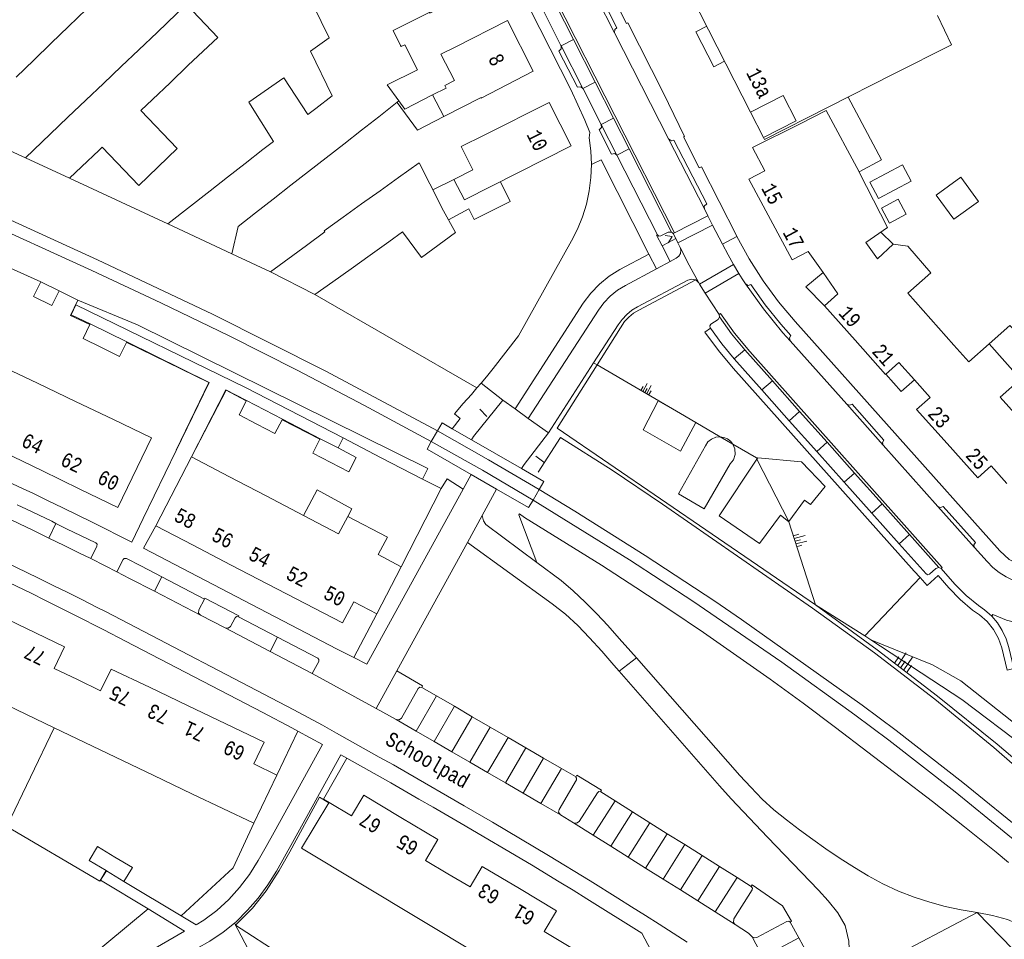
# Model space of a CAD drawing. Header units: metres. Extents: x 196790 to 198335, y 354523 to 356036.
# Tile 70 of 108: x 197769 to 197890, y 354958 to 355072. Entities that reach past the tile are written whole.
import ezdxf

# ---------------------------------------------------------------- set-up
doc = ezdxf.new("R2010")
doc.units = ezdxf.units.M
doc.linetypes.add('DGN Style 2', pattern=[186.027128, 111.616277, -74.410851])
doc.linetypes.add('DGN Style 3', pattern=[260.437979, 186.027128, -74.410851])
for name, color, linetype, lineweight in [('afdak', 252, 'DGN Style 2', 18), ('bij- of bedrijfsgebouw', 252, 'Continuous', 18), ('carport', 252, 'Continuous', 18), ('cultuurscheiding', 252, 'Continuous', 18), ('functiescheiding', 252, 'Continuous', 18), ('heg of haag', 252, 'Continuous', 18), ('hoofdgebouw', 252, 'Continuous', 18), ('huisnummer BAG', 252, 'Continuous', 18), ('kant asfaltverharding', 252, 'Continuous', 18), ('kant betonverharding', 252, 'Continuous', 18), ('kant klinkerverharding', 252, 'Continuous', 18), ('kant tegelverharding', 252, 'Continuous', 18), ('molgoot', 252, 'DGN Style 3', 18), ('raster', 252, 'Continuous', 18), ('schutting', 252, 'Continuous', 18), ('spoorrail', 252, 'Continuous', 18), ('straatnaam', 252, 'Continuous', 18), ('T22_erfafsluiter', 252, 'DGN Style 2', 18), ('taludlijn', 252, 'Continuous', 18), ('taludsymbool', 252, 'Continuous', 18), ('tuinhuis', 252, 'DGN Style 2', 18), ('vlakafsluiter grijs', 252, 'DGN Style 2', 18), ('vlakafsluiter groen', 252, 'DGN Style 2', 18), ('zwembad', 252, 'DGN Style 2', 18)]:
    doc.layers.add(name, color=color, linetype=linetype, lineweight=lineweight)
doc.styles.add('Style-Courier New', font='cour.ttf')

# ---------------------------------------------------------------- blocks, each defined once
blk = doc.blocks.new('TA')
at = {"layer": 'taludsymbool', "linetype": 'Continuous', "lineweight": 0}
for p, q in [((-0.5, 0), (-0.5, -0.5)), ((-0.25, 0), (-0.25, -1)), ((0, 0), (0, -0.5)), ((0.25, 0), (0.25, -1)), ((0.5, 0), (0.5, -0.5))]:
    blk.add_line(p, q, dxfattribs=at)

msp = doc.modelspace()

# ---------------------------------------------------------------- linework, layer by layer
at = {"layer": 'afdak'}
for p, q in [((197821.966, 355051.88), (197819.355, 355050.579)), ((197821.277, 355046.907), (197823.8, 355048.245)), ((197875.961, 355043.896), (197874.463, 355045.39))]:
    msp.add_line(p, q, dxfattribs=at)
at = {"layer": 'afdak', "flags": 128}
for points in [[(197855.247, 355066.4), (197853.91, 355065.72), (197851.721, 355070.025), (197853.058, 355070.705)], [(197871.778, 355052.806), (197874.539, 355054.292), (197870.414, 355061.99)], [(197823.8, 355048.245), (197824.458, 355046.937), (197828.889, 355049.167), (197827.669, 355051.591)], [(197867.524, 355036.324), (197865.216, 355038.676), (197867.351, 355040.414)], [(197891.609, 355027.32), (197894.236, 355029.853), (197890.309, 355033.918), (197887.763, 355031.648)], [(197875.058, 355027.932), (197876.969, 355025.791), (197878.601, 355027.213)], [(197803.469, 355010.558), (197805.166, 355013.683), (197809.424, 355011.37), (197808.917, 355010.437)]]:
    msp.add_lwpolyline(points, dxfattribs=at)
at = {"layer": 'bij- of bedrijfsgebouw'}
for p, q in [((197772.459, 355068.634), (197774.589, 355070.689)), ((197785.455, 355069.949), (197783.209, 355067.811)), ((197770.299, 355066.551), (197772.459, 355068.634)), ((197783.209, 355067.811), (197781.036, 355065.743)), ((197768.133, 355064.462), (197770.299, 355066.551)), ((197781.036, 355065.743), (197778.863, 355063.674)), ((197787.055, 355063.771), (197789.302, 355065.906)), ((197778.863, 355063.674), (197776.69, 355061.606)), ((197784.88, 355061.705), (197787.055, 355063.771)), ((197815.2, 355061.521), (197813.75, 355063.499)), ((197776.69, 355061.606), (197774.496, 355059.517)), ((197783.45, 355060.346), (197784.88, 355061.705)), ((197804.987, 355060.613), (197806.986, 355062.172)), ((197812.715, 355059.583), (197815.2, 355061.521)), ((197804.002, 355059.845), (197804.987, 355060.613)), ((197774.496, 355059.517), (197772.33, 355057.456)), ((197810.578, 355057.916), (197812.715, 355059.583)), ((197808.41, 355056.225), (197810.578, 355057.916)), ((197772.33, 355057.456), (197769.266, 355054.539)), ((197776.166, 355053.425), (197778.334, 355055.485)), ((197778.334, 355055.485), (197778.697, 355055.83)), ((197796.298, 355053.835), (197798.482, 355055.539)), ((197798.482, 355055.539), (197799.762, 355056.537)), ((197806.241, 355054.533), (197808.41, 355056.225)), ((197769.266, 355054.539), (197774.711, 355052.042)), ((197804.065, 355052.836), (197806.241, 355054.533)), ((197774.711, 355052.042), (197776.166, 355053.425)), ((197794.129, 355052.144), (197796.298, 355053.835)), ((197791.992, 355050.477), (197794.129, 355052.144)), ((197801.905, 355051.151), (197804.065, 355052.836)), ((197815.163, 355052.113), (197812.885, 355050.485)), ((197799.72, 355049.447), (197801.905, 355051.151)), ((197791.992, 355050.477), (197786.766, 355046.401)), ((197797.552, 355047.756), (197799.72, 355049.447)), ((197812.885, 355050.485), (197810.606, 355048.858)), ((197810.606, 355048.858), (197808.328, 355047.231)), ((197820.475, 355048.373), (197820.294, 355048.729)), ((197795.415, 355046.089), (197797.552, 355047.756)), ((197786.766, 355046.401), (197794.643, 355042.706)), ((197794.643, 355042.706), (197795.415, 355046.089)), ((197806.081, 355045.411), (197803.819, 355043.749)), ((197813.939, 355044.191), (197815.657, 355045.418)), ((197803.819, 355043.749), (197799.411, 355040.51)), ((197811.66, 355042.564), (197813.939, 355044.191)), ((197809.312, 355040.887), (197811.66, 355042.564)), ((197807.089, 355039.299), (197809.312, 355040.887)), ((197799.411, 355040.51), (197804.874, 355037.718)), ((197773.422, 355038.163), (197771.17, 355039.272)), ((197804.874, 355037.718), (197807.089, 355039.299)), ((197777.228, 355034.117), (197777.19, 355034.038)), ((197779.49, 355033.014), (197777.228, 355034.117)), ((197781.763, 355031.906), (197779.49, 355033.014)), ((197796.443, 355024.706), (197798.66, 355023.552)), ((197798.66, 355023.552), (197800.876, 355022.398)), ((197800.876, 355022.398), (197800.835, 355022.32)), ((197805.491, 355019.929), (197805.524, 355019.993)), ((197805.524, 355019.993), (197807.715, 355018.855)), ((197779.199, 354966.868), (197779.253, 354966.836)), ((197779.253, 354966.836), (197781.393, 354965.543))]:
    msp.add_line(p, q, dxfattribs=at)
at = {"layer": 'bij- of bedrijfsgebouw', "flags": 128}
for points in [[(197774.589, 355070.689), (197776.799, 355072.82), (197772.995, 355076.764), (197770.775, 355074.643)], [(197789.302, 355065.906), (197792.915, 355069.34), (197789.094, 355073.4), (197787.882, 355072.259), (197785.455, 355069.949)], [(197813.75, 355063.499), (197817.472, 355065.371), (197815.931, 355068.437), (197815.468, 355068.204), (197815.408, 355068.323)], [(197799.762, 355056.537), (197796.735, 355061.357), (197801.064, 355064.353), (197804.002, 355059.845)], [(197783.45, 355060.346), (197787.938, 355055.661), (197783.204, 355051.126), (197778.697, 355055.83)], [(197815.163, 355052.113), (197817.669, 355053.902), (197820.294, 355048.729)], [(197815.657, 355045.418), (197817.981, 355042.265), (197822.14, 355045.331), (197820.475, 355048.373)], [(197808.328, 355047.231), (197805.992, 355045.563), (197806.081, 355045.411)], [(197771.17, 355039.272), (197770.275, 355037.467), (197772.533, 355036.365), (197773.422, 355038.163)], [(197777.19, 355034.038), (197776.36, 355032.308), (197778.611, 355031.211)], [(197778.611, 355031.211), (197780.861, 355030.113), (197781.763, 355031.906)], [(197797.744, 355021.771), (197795.536, 355022.918), (197796.443, 355024.706)], [(197800.835, 355022.32), (197799.953, 355020.624), (197797.744, 355021.771)], [(197806.829, 355017.067), (197804.619, 355018.208), (197805.491, 355019.929)], [(197807.715, 355018.855), (197809.957, 355017.691), (197809.038, 355015.925), (197806.829, 355017.067)], [(197780.282, 354968.542), (197778.141, 354969.836), (197777.13, 354968.119), (197779.199, 354966.868)], [(197781.393, 354965.543), (197782.423, 354967.247), (197780.282, 354968.542)]]:
    msp.add_lwpolyline(points, dxfattribs=at)
at = {"layer": 'carport'}
for p, q in [((197815.2, 355061.521), (197815.924, 355060.534)), ((197819.329, 355062.265), (197815.924, 355060.534)), ((197860.017, 355057.023), (197858.431, 355060.142))]:
    msp.add_line(p, q, dxfattribs=at)
at = {"layer": 'carport', "flags": 128}
msp.add_lwpolyline([(197814.978, 355061.348), (197817.487, 355057.934), (197820.702, 355059.625)], dxfattribs=at)
at = {"layer": 'cultuurscheiding', "flags": 128}
for points in [[(197851.711, 355021.972), (197849.83, 355018.472), (197845.221, 355021.08), (197847.059, 355024.649), (197849.813, 355023.083)], [(197849.813, 355023.083), (197851.724, 355021.997), (197851.711, 355021.972)], [(197856.251, 355019.314), (197856.494, 355018.724), (197856.524, 355018.046), (197856.316, 355017.401), (197855.927, 355016.895), (197852.727, 355011.371), (197849.559, 355013.207), (197852.896, 355019.132), (197853.2, 355019.585), (197853.64, 355019.946), (197854.167, 355020.163), (197854.71, 355020.216)], [(197856.251, 355019.314), (197855.965, 355019.67), (197855.592, 355019.955), (197855.16, 355020.141), (197854.71, 355020.216)], [(197859.218, 355017.474), (197854.584, 355010.494), (197859.539, 355007.104), (197862.108, 355010.57), (197863.11, 355009.789), (197863.123, 355009.807)], [(197859.218, 355017.474), (197859.322, 355017.63), (197864.714, 355017.138), (197867.598, 355014.094), (197865.819, 355011.912), (197865.064, 355012.418), (197863.123, 355009.807)], [(197823.093, 355013.803), (197821.141, 355015.04), (197820.408, 355013.851)], [(197814.931, 354991.434), (197818.092, 354989.603), (197818.01, 354989.408)], [(197839.989, 354976.559), (197840.122, 354976.749), (197837.062, 354978.613), (197836.944, 354978.386)], [(197863.296, 354960.53), (197863.487, 354960.65), (197862.355, 354962.548), (197858.643, 354965.117), (197858.521, 354964.925)]]:
    msp.add_lwpolyline(points, dxfattribs=at)
at = {"layer": 'functiescheiding'}
for p, q in [((197835.146, 355068.314), (197836.665, 355069.078)), ((197835.128, 355068.305), (197835.146, 355068.314)), ((197839.332, 355063.832), (197837.816, 355063.061)), ((197837.816, 355063.061), (197837.793, 355063.049)), ((197840.067, 355058.626), (197841.591, 355059.388)), ((197843.506, 355055.622), (197841.994, 355054.841)), ((197853.193, 355047.403), (197849.089, 355045.31)), ((197849.475, 355044.096), (197853.774, 355046.266)), ((197856.344, 355041.404), (197852.169, 355038.978)), ((197852.842, 355037.87), (197856.997, 355040.311)), ((197857.721, 355030.901), (197856.425, 355029.791)), ((197859.818, 355025.984), (197861.113, 355027.093)), ((197863.195, 355022.203), (197864.467, 355023.334)), ((197867.844, 355019.549), (197866.584, 355018.407)), ((197869.954, 355014.633), (197871.229, 355015.755)), ((197874.601, 355011.975), (197873.341, 355010.839)), ((197772.169, 355007.772), (197773.031, 355009.576)), ((197876.7, 355007.078), (197877.971, 355008.198)), ((197785.129, 355001.231), (197786.066, 355002.992)), ((197800.281, 354995.589), (197799.363, 354993.818)), ((197817.339, 354984.007), (197819.827, 354988.354)), ((197822.014, 354987.085), (197819.524, 354982.738)), ((197821.718, 354981.466), (197824.224, 354985.802)), ((197823.904, 354980.197), (197826.426, 354984.524)), ((197826.101, 354978.923), (197828.623, 354983.249)), ((197828.286, 354977.655), (197830.814, 354981.977)), ((197832.987, 354980.715), (197830.474, 354976.386)), ((197835.186, 354979.438), (197832.651, 354975.123)), ((197841.78, 354975.449), (197839.096, 354971.247)), ((197843.921, 354974.103), (197841.241, 354969.896)), ((197846.058, 354972.76), (197843.383, 354968.546)), ((197845.531, 354967.193), (197848.195, 354971.416)), ((197847.676, 354965.842), (197850.339, 354970.068)), ((197852.47, 354968.729), (197849.814, 354964.495)), ((197851.953, 354963.147), (197854.61, 354967.384)), ((197854.095, 354961.798), (197856.777, 354966.022)), ((197859.958, 354956.249), (197864.352, 354958.605))]:
    msp.add_line(p, q, dxfattribs=at)
at = {"layer": 'heg of haag'}
for p, q in [((197761.453, 355058.004), (197769.266, 355054.539)), ((197794.643, 355042.706), (197799.411, 355040.51)), ((197804.874, 355037.718), (197824.793, 355026.224)), ((197812.945, 355017.689), (197818.116, 355015.031))]:
    msp.add_line(p, q, dxfattribs=at)
at = {"layer": 'hoofdgebouw'}
for p, q in [((197883.13, 355068.412), (197881.408, 355072.046)), ((197814.482, 355070.18), (197815.408, 355068.323)), ((197875.973, 355064.818), (197883.13, 355068.412)), ((197855.41, 355066.08), (197858.431, 355060.142)), ((197871.778, 355052.806), (197871.836, 355052.699)), ((197874.027, 355042.105), (197872.62, 355044.1)), ((197883.444, 355031.51), (197877.785, 355037.877)), ((197770.747, 355026.81), (197766.061, 355029.046)), ((197775.433, 355024.574), (197770.747, 355026.81)), ((197889.128, 355025.115), (197894.752, 355018.787)), ((197780.119, 355022.339), (197775.433, 355024.574)), ((197766.632, 355018.326), (197771.304, 355016.061)), ((197789.712, 355017.747), (197785.29, 355009.265)), ((197794.298, 355015.351), (197789.712, 355017.747)), ((197771.304, 355016.061), (197775.975, 355013.795)), ((197798.883, 355012.954), (197794.298, 355015.351)), ((197803.469, 355010.558), (197798.883, 355012.954)), ((197807.771, 355008.309), (197803.469, 355010.558)), ((197785.29, 355009.265), (197789.881, 355006.879)), ((197789.881, 355006.879), (197794.472, 355004.494)), ((197794.472, 355004.494), (197799.063, 355002.108)), ((197812.467, 354998.455), (197815.483, 355004.248)), ((197799.063, 355002.108), (197803.655, 354999.722)), ((197769.413, 354996.632), (197764.733, 354998.877)), ((197778.519, 354988.994), (197775.663, 354990.364)), ((197789.214, 354987.168), (197784.514, 354989.415)), ((197765.29, 354988.04), (197772.798, 354984.439)), ((197793.915, 354984.92), (197789.214, 354987.168)), ((197772.798, 354984.439), (197780.349, 354980.828)), ((197780.349, 354980.828), (197785.05, 354978.58)), ((197785.05, 354978.58), (197789.75, 354976.333)), ((197797.368, 354972.69), (197800.19, 354978.61)), ((197789.75, 354976.333), (197797.368, 354972.69)), ((197806.618, 354975.251), (197806.594, 354975.211)), ((197806.62, 354975.254), (197806.618, 354975.251)), ((197810.528, 354965.24), (197817.82, 354960.858)), ((197817.82, 354960.858), (197825.094, 354956.486))]:
    msp.add_line(p, q, dxfattribs=at)
at = {"layer": 'hoofdgebouw', "flags": 128}
for points in [[(197813.018, 355084.442), (197815.132, 355080.218), (197808.627, 355077.133), (197808.933, 355076.503), (197804.658, 355073.309), (197806.633, 355069.283)], [(197855.41, 355066.08), (197851.128, 355074.5), (197851.2, 355074.554), (197847.95, 355081.023)], [(197824.53, 355079.401), (197826.258, 355075.921), (197818.991, 355072.339), (197818.987, 355072.457), (197814.482, 355070.18)], [(197822.126, 355068.149), (197828.564, 355071.415), (197831.724, 355065.184), (197825.331, 355061.866), (197825.307, 355061.956), (197820.702, 355059.625), (197819.329, 355062.265), (197821.003, 355063.116), (197820.849, 355063.419), (197822.051, 355064.029)], [(197806.986, 355062.172), (197804.313, 355067.642), (197806.633, 355069.283)], [(197822.051, 355064.029), (197820.349, 355067.281), (197822.126, 355068.149)], [(197860.017, 355057.023), (197860.147, 355056.768), (197875.973, 355064.818)], [(197858.431, 355060.142), (197862.441, 355062.183), (197864.028, 355059.063), (197860.017, 355057.023)], [(197825.662, 355057.329), (197833.677, 355061.32), (197836.371, 355055.988), (197823.242, 355049.354), (197821.966, 355051.88), (197824.289, 355053.037)], [(197864.44, 355058.661), (197867.727, 355060.355), (197871.778, 355052.806)], [(197864.44, 355058.661), (197858.663, 355055.807), (197860.172, 355052.947), (197858.203, 355051.918), (197860.88, 355046.948)], [(197824.289, 355053.037), (197822.859, 355055.904), (197825.662, 355057.329)], [(197872.62, 355044.1), (197875.279, 355045.961), (197871.836, 355052.699)], [(197860.88, 355046.948), (197863.548, 355041.994), (197865.512, 355043.028), (197867.351, 355040.414)], [(197874.027, 355042.105), (197875.961, 355043.896), (197877.755, 355043.682), (197880.6, 355040.397), (197877.785, 355037.877)], [(197871.278, 355032.105), (197867.524, 355036.324), (197869.18, 355037.815), (197867.351, 355040.414)], [(197878.601, 355027.213), (197876.68, 355029.379), (197875.021, 355027.899), (197871.278, 355032.105)], [(197889.128, 355025.115), (197891.609, 355027.32), (197887.763, 355031.648), (197885.282, 355029.442), (197883.444, 355031.51)], [(197878.601, 355027.213), (197880.501, 355025.071), (197878.846, 355023.593), (197882.61, 355019.384)], [(197775.975, 355013.795), (197780.645, 355011.53), (197784.796, 355020.107), (197780.119, 355022.339)], [(197882.61, 355019.384), (197886.373, 355015.175), (197888.035, 355016.639), (197889.935, 355014.488)], [(197815.483, 355004.248), (197812.648, 355005.739), (197813.775, 355007.88), (197808.917, 355010.437), (197807.771, 355008.309)], [(197803.655, 354999.722), (197808.252, 354997.333), (197809.641, 354999.937), (197812.467, 354998.455)], [(197775.663, 354990.364), (197772.817, 354991.73), (197774.092, 354994.387), (197769.413, 354996.632)], [(197784.514, 354989.415), (197779.813, 354991.662), (197778.519, 354988.994)], [(197800.19, 354978.61), (197797.347, 354980), (197798.62, 354982.671), (197793.915, 354984.92)], [(197815.441, 354973.406), (197810.879, 354976.132), (197809.351, 354973.608), (197806.62, 354975.254)], [(197806.594, 354975.211), (197803.233, 354969.624), (197810.528, 354965.24)], [(197821.208, 354966.49), (197818.469, 354968.12), (197820.003, 354970.68), (197815.441, 354973.406)], [(197830.013, 354964.663), (197825.451, 354967.392), (197823.948, 354964.86), (197821.208, 354966.49)], [(197837.36, 354956.795), (197833.054, 354959.377), (197834.575, 354961.934), (197830.013, 354964.663)]]:
    msp.add_lwpolyline(points, dxfattribs=at)
at = {"layer": 'kant asfaltverharding'}
for p, q in [((197824.379, 355020.248), (197827.956, 355024.733)), ((197827.956, 355024.733), (197829.476, 355023.648)), ((197831.095, 355022.493), (197829.476, 355023.648)), ((197833.575, 355020.723), (197831.095, 355022.493)), ((197824.379, 355020.248), (197824.109, 355019.862)), ((197780.507, 355003.625), (197782.074, 355002.817)), ((197782.074, 355002.817), (197785.129, 355001.231)), ((197785.129, 355001.231), (197790.813, 354998.278)), ((197790.813, 354998.278), (197793.827, 354996.713)), ((197793.827, 354996.713), (197799.363, 354993.818)), ((197799.363, 354993.818), (197804.542, 354991.11)), ((197804.542, 354991.11), (197812.386, 354986.803)), ((197812.386, 354986.803), (197814.854, 354985.448)), ((197814.854, 354985.448), (197817.339, 354984.007)), ((197817.339, 354984.007), (197819.524, 354982.738)), ((197819.524, 354982.738), (197821.718, 354981.466)), ((197821.718, 354981.466), (197823.904, 354980.197)), ((197823.904, 354980.197), (197826.101, 354978.923)), ((197826.101, 354978.923), (197828.286, 354977.655)), ((197828.286, 354977.655), (197830.474, 354976.386)), ((197830.474, 354976.386), (197832.651, 354975.123)), ((197832.651, 354975.123), (197835.072, 354973.718)), ((197835.072, 354973.718), (197836.68, 354972.769)), ((197836.68, 354972.769), (197839.096, 354971.247)), ((197839.096, 354971.247), (197841.241, 354969.896)), ((197841.241, 354969.896), (197843.383, 354968.546)), ((197843.383, 354968.546), (197845.531, 354967.193)), ((197845.531, 354967.193), (197847.676, 354965.842)), ((197847.676, 354965.842), (197849.814, 354964.495)), ((197849.814, 354964.495), (197851.953, 354963.147)), ((197851.953, 354963.147), (197854.095, 354961.798)), ((197854.095, 354961.798), (197856.549, 354960.252)), ((197858.619, 354958.743), (197859.958, 354956.249))]:
    msp.add_line(p, q, dxfattribs=at)
at = {"layer": 'kant asfaltverharding', "flags": 128}
for points in [[(197833.575, 355020.723), (197830.604, 355016.823), (197830.261, 355016.329)], [(197825.437, 355010.555), (197825.585, 355009.88), (197825.868, 355009.422), (197832.155, 355004.772)], [(197766.67, 355010.428), (197770.258, 355008.701), (197772.169, 355007.772)], [(197772.169, 355007.772), (197774.021, 355006.866), (197775.839, 355005.956), (197777.321, 355005.245)], [(197842.259, 354991.402), (197841.62, 354992.131), (197840.144, 354993.881), (197838.649, 354995.48), (197837.176, 354997.022), (197835.678, 354998.391), (197834.059, 354999.685), (197823.61, 355007.229)], [(197762.582, 355006.852), (197770.898, 355002.851), (197772.687, 355001.949), (197774.493, 355001.071), (197776.288, 355000.17), (197778.077, 354999.244), (197779.192, 354998.694)], [(197777.321, 355005.245), (197779.101, 355004.346), (197780.507, 355003.625)], [(197832.155, 355004.772), (197835.131, 355002.571), (197836.64, 355001.297), (197838.116, 354999.906), (197839.52, 354998.468), (197840.871, 354997.017), (197842.27, 354995.422), (197843.725, 354993.82), (197844.402, 354993.049)], [(197850.657, 354958.074), (197847.205, 354960.286), (197845.52, 354961.355), (197843.813, 354962.415), (197842.127, 354963.487), (197838.725, 354965.614), (197833.598, 354968.747), (197831.875, 354969.777), (197826.695, 354972.833), (197823.23, 354974.855), (197816.288, 354978.86), (197814.524, 354979.869), (197812.782, 354980.835), (197807.528, 354983.787), (197805.803, 354984.764), (197804.046, 354985.716), (197802.27, 354986.664), (197779.192, 354998.694)], [(197895.32, 354996.954), (197893.5, 354996.978), (197891.683, 354997.224), (197889.91, 354997.689), (197888.218, 354998.361), (197888.083, 354998.181)], [(197890.809, 354991.724), (197890.184, 354994.328), (197889.855, 354995.382), (197889.387, 354996.393), (197888.791, 354997.333), (197888.083, 354998.181)], [(197844.402, 354993.049), (197857.129, 354978.561), (197858.455, 354977.13), (197859.84, 354975.668), (197861.28, 354974.339), (197862.836, 354973.104), (197864.437, 354971.895), (197866.081, 354970.7), (197867.695, 354969.567), (197869.438, 354968.37), (197871.205, 354967.256), (197872.887, 354966.237), (197874.705, 354965.237), (197876.613, 354964.352), (197878.537, 354963.602), (197880.458, 354962.985), (197882.35, 354962.473), (197884.313, 354962.038), (197886.296, 354961.721)], [(197869.246, 354952.766), (197870.189, 354953.901), (197870.636, 354955.469), (197870.52, 354958.199), (197870.053, 354960.112), (197869.158, 354961.672), (197867.977, 354963.144), (197866.799, 354964.474), (197860.534, 354970.998), (197859.047, 354972.559), (197856.065, 354975.714), (197854.606, 354977.31), (197842.259, 354991.402)], [(197886.296, 354961.721), (197888.2, 354961.357), (197890.034, 354960.865), (197891.894, 354960.032), (197892.789, 354959.506), (197894.305, 354958.475)], [(197856.549, 354960.252), (197858.184, 354959.196), (197858.619, 354958.743)]]:
    msp.add_lwpolyline(points, dxfattribs=at)
at = {"layer": 'kant betonverharding'}
for p, q in [((197819.936, 355020.951), (197819.183, 355019.63)), ((197824.109, 355019.862), (197821.754, 355021.215)), ((197830.261, 355016.329), (197824.109, 355019.862)), ((197824.074, 355015.587), (197827.21, 355013.782)), ((197831.685, 355012.435), (197832.441, 355013.73))]:
    msp.add_line(p, q, dxfattribs=at)
at = {"layer": 'kant betonverharding', "flags": 128}
for points in [[(197821.754, 355021.215), (197820.498, 355021.936), (197819.936, 355020.951)], [(197819.183, 355019.63), (197818.656, 355018.706), (197824.074, 355015.587)], [(197832.441, 355013.73), (197833.032, 355014.738), (197830.261, 355016.329)], [(197827.21, 355013.782), (197831.148, 355011.516), (197831.685, 355012.435)]]:
    msp.add_lwpolyline(points, dxfattribs=at)
at = {"layer": 'kant klinkerverharding'}
for p, q in [((197841.721, 355069.907), (197836.082, 355080.994)), ((197835.124, 355068.356), (197832.921, 355072.691)), ((197834.464, 355073.407), (197836.665, 355069.078)), ((197848.361, 355056.852), (197841.721, 355069.907)), ((197836.665, 355069.078), (197839.332, 355063.832)), ((197835.128, 355068.305), (197835.124, 355068.356)), ((197835.146, 355068.314), (197835.124, 355068.356)), ((197837.816, 355063.061), (197835.146, 355068.314)), ((197839.332, 355063.832), (197841.591, 355059.388)), ((197837.842, 355063.01), (197837.793, 355063.049)), ((197837.842, 355063.01), (197837.816, 355063.061)), ((197840.067, 355058.626), (197837.842, 355063.01)), ((197841.591, 355059.388), (197843.506, 355055.622)), ((197841.994, 355054.841), (197840.067, 355058.626)), ((197852.756, 355048.258), (197848.361, 355056.852)), ((197843.506, 355055.622), (197848.708, 355045.389)), ((197846.971, 355045.05), (197841.994, 355054.841)), ((197853.193, 355047.403), (197852.756, 355048.258)), ((197853.774, 355046.266), (197853.193, 355047.403)), ((197853.774, 355046.266), (197854.983, 355043.902)), ((197849.226, 355044.592), (197848.912, 355045.217)), ((197849.475, 355044.096), (197849.226, 355044.592)), ((197849.761, 355043.522), (197849.475, 355044.096)), ((197856.997, 355040.311), (197856.344, 355041.404)), ((197852.169, 355038.978), (197852.066, 355039.153)), ((197852.169, 355038.978), (197852.842, 355037.87)), ((197852.842, 355037.87), (197854.568, 355035.272)), ((197854.629, 355034.959), (197854.568, 355035.272)), ((197870.254, 355024.235), (197863.293, 355032.043)), ((197861.113, 355027.093), (197857.721, 355030.901)), ((197859.818, 355025.984), (197856.425, 355029.791)), ((197864.467, 355023.334), (197861.113, 355027.093)), ((197863.195, 355022.203), (197859.818, 355025.984)), ((197874.732, 355019.214), (197870.254, 355024.235)), ((197867.844, 355019.549), (197864.467, 355023.334)), ((197866.584, 355018.407), (197863.195, 355022.203)), ((197871.229, 355015.755), (197867.844, 355019.549)), ((197881.477, 355011.651), (197874.732, 355019.214)), ((197869.954, 355014.633), (197866.584, 355018.407)), ((197874.601, 355011.975), (197871.229, 355015.755)), ((197873.341, 355010.839), (197869.954, 355014.633)), ((197877.971, 355008.198), (197874.601, 355011.975)), ((197876.7, 355007.078), (197873.341, 355010.839)), ((197885.983, 355006.596), (197881.477, 355011.651)), ((197881.571, 355004.163), (197877.971, 355008.198)), ((197783.485, 355004.338), (197786.066, 355002.992)), ((197881.859, 355004.019), (197881.571, 355004.163)), ((197786.066, 355002.992), (197791.288, 355000.271)), ((197809.636, 354993.068), (197812.467, 354998.455)), ((197795.461, 354998.1), (197800.281, 354995.589)), ((197819.827, 354988.354), (197818.01, 354989.408)), ((197822.014, 354987.085), (197819.827, 354988.354)), ((197824.224, 354985.802), (197822.014, 354987.085)), ((197826.426, 354984.524), (197824.224, 354985.802)), ((197802.769, 354984.037), (197800.19, 354978.61)), ((197828.623, 354983.249), (197826.426, 354984.524)), ((197830.814, 354981.977), (197828.623, 354983.249)), ((197832.987, 354980.715), (197830.814, 354981.977)), ((197835.186, 354979.438), (197832.987, 354980.715)), ((197843.921, 354974.103), (197841.78, 354975.449)), ((197846.058, 354972.76), (197843.921, 354974.103)), ((197848.195, 354971.416), (197846.058, 354972.76)), ((197850.339, 354970.068), (197848.195, 354971.416)), ((197852.47, 354968.729), (197850.339, 354970.068)), ((197854.61, 354967.384), (197852.47, 354968.729)), ((197856.777, 354966.022), (197854.61, 354967.384)), ((197858.521, 354964.925), (197856.777, 354966.022))]:
    msp.add_line(p, q, dxfattribs=at)
at = {"layer": 'kant klinkerverharding', "flags": 128}
for points in [[(197836.082, 355080.994), (197836.375, 355080.766), (197836.725, 355080.839), (197841.995, 355070.506), (197841.729, 355070.308), (197841.721, 355069.907)], [(197837.793, 355063.049), (197837.545, 355063.251), (197837.151, 355063.213), (197834.877, 355067.665), (197835.155, 355067.917), (197835.128, 355068.305)], [(197841.994, 355054.841), (197841.726, 355055.081), (197841.334, 355054.993), (197839.821, 355057.965), (197840.091, 355058.239), (197840.067, 355058.626)], [(197848.361, 355056.852), (197848.701, 355056.61), (197849.009, 355056.703), (197853.049, 355048.875), (197852.747, 355048.58), (197852.756, 355048.258)], [(197848.708, 355045.389), (197848.289, 355045.379), (197847.39, 355044.918), (197847.153, 355044.898), (197846.971, 355045.05)], [(197848.912, 355045.217), (197848.823, 355045.317), (197848.708, 355045.389)], [(197852.066, 355039.153), (197850.865, 355041.312), (197849.761, 355043.522)], [(197854.983, 355043.902), (197855.667, 355042.606), (197856.344, 355041.404)], [(197857.811, 355039.03), (197857.399, 355039.668), (197856.997, 355040.311)], [(197863.293, 355032.043), (197863.202, 355032.391), (197863.39, 355032.697), (197862.174, 355034.075), (197860.214, 355036.44), (197858.465, 355038.965), (197858.123, 355038.845), (197857.811, 355039.03)], [(197857.811, 355039.03), (197860.005, 355035.94), (197862.421, 355033.02), (197863.293, 355032.043)], [(197854.629, 355034.959), (197854.432, 355034.661), (197853.564, 355034.067), (197853.435, 355033.868), (197853.486, 355033.636), (197853.521, 355033.584)], [(197857.721, 355030.901), (197856.11, 355032.88), (197854.629, 355034.959)], [(197856.425, 355029.791), (197854.917, 355031.644), (197853.521, 355033.584)], [(197874.732, 355019.214), (197874.646, 355019.535), (197874.833, 355019.809), (197870.929, 355024.239), (197870.592, 355024.129), (197870.254, 355024.235)], [(197885.983, 355006.596), (197887.513, 355004.881), (197888.219, 355004.168), (197888.997, 355003.533), (197889.842, 355002.991), (197890.749, 355002.56), (197891.877, 355002.184), (197893.042, 355001.944), (197894.228, 355001.847), (197895.417, 355001.901), (197896.548, 355002.096), (197897.645, 355002.431), (197898.693, 355002.897), (197899.676, 355003.487), (197924.639, 355019.161)], [(197773.031, 355009.576), (197772.534, 355009.83), (197769.402, 355011.338), (197768.261, 355011.869)], [(197885.983, 355006.596), (197885.888, 355006.929), (197886.07, 355007.224), (197882.13, 355011.659), (197881.805, 355011.508), (197881.477, 355011.651)], [(197777.321, 355005.245), (197778.068, 355006.776), (197778.081, 355007.006), (197777.932, 355007.174), (197776.123, 355008.056), (197774.341, 355008.905), (197773.031, 355009.576)], [(197876.7, 355007.078), (197880.015, 355003.365), (197880.216, 355003.268), (197880.427, 355003.342), (197881.209, 355004.046), (197881.571, 355004.163)], [(197780.507, 355003.625), (197781.292, 355005.131), (197781.437, 355005.267), (197781.697, 355005.264), (197783.485, 355004.338)], [(197881.859, 355004.019), (197883.551, 355002.098), (197884.924, 355000.707), (197886.446, 354999.482), (197887.199, 354998.943), (197888.083, 354998.181)], [(197791.288, 355000.271), (197790.588, 354998.944), (197790.558, 354998.551), (197790.813, 354998.278)], [(197793.827, 354996.713), (197794.212, 354996.674), (197794.481, 354996.894), (197795.059, 354997.967), (197795.243, 354998.117), (197795.461, 354998.1)], [(197800.281, 354995.589), (197805.215, 354993.018), (197805.369, 354992.825), (197805.342, 354992.599), (197804.542, 354991.11)], [(197818.01, 354989.408), (197817.77, 354989.437), (197817.585, 354989.287), (197815.534, 354985.636), (197815.226, 354985.397), (197814.854, 354985.448)], [(197808.801, 354980.682), (197805.908, 354975.669), (197806.619, 354975.253)], [(197836.944, 354978.386), (197836.9, 354978.442), (197835.186, 354979.438)], [(197835.072, 354973.718), (197834.826, 354974.053), (197834.883, 354974.398), (197837.022, 354978.033), (197837.045, 354978.259), (197836.944, 354978.386)], [(197839.989, 354976.559), (197839.778, 354976.597), (197839.604, 354976.457), (197837.356, 354972.926), (197837.02, 354972.69), (197836.68, 354972.769)], [(197841.78, 354975.449), (197840.023, 354976.553), (197839.989, 354976.559)], [(197856.549, 354960.252), (197856.343, 354960.513), (197856.393, 354960.949), (197858.617, 354964.496), (197858.663, 354964.727), (197858.521, 354964.925)], [(197806.503, 354952.804), (197802.982, 354951.213), (197800.436, 354950.025), (197794.979, 354960.401)], [(197863.296, 354960.53), (197863.123, 354960.663), (197862.885, 354960.636), (197859.209, 354958.664), (197858.892, 354958.606), (197858.619, 354958.743)], [(197864.352, 354958.605), (197863.312, 354960.518), (197863.296, 354960.53)], [(197861.421, 354953.525), (197861.361, 354953.96), (197861.574, 354954.227), (197865.296, 354956.23), (197865.439, 354956.404), (197865.418, 354956.643), (197864.352, 354958.605)]]:
    msp.add_lwpolyline(points, dxfattribs=at)
at = {"layer": 'kant tegelverharding'}
for p, q in [((197849.226, 355044.592), (197848.336, 355044.114)), ((197848.336, 355044.114), (197847.552, 355043.694)), ((197846.866, 355040.888), (197848.568, 355041.799)), ((197851.687, 355039.509), (197852.066, 355039.153)), ((197833.575, 355020.723), (197839.139, 355029.333)), ((197808.337, 355020.088), (197796.328, 355026.294)), ((197800.876, 355022.398), (197805.524, 355019.993)), ((197807.715, 355018.855), (197808.337, 355020.088)), ((197824.074, 355015.587), (197823.093, 355013.803)), ((197825.437, 355010.555), (197827.21, 355013.782)), ((197823.61, 355007.229), (197825.437, 355010.555)), ((197814.931, 354991.434), (197823.61, 355007.229)), ((197879.269, 355002.902), (197878.54, 355003.717)), ((197812.386, 354986.803), (197814.931, 354991.434)), ((197784.352, 354962.165), (197788.841, 354959.436))]:
    msp.add_line(p, q, dxfattribs=at)
at = {"layer": 'kant tegelverharding', "flags": 128}
for points in [[(197820.833, 355115.309), (197822.06, 355112.963), (197821.908, 355112.866), (197834.647, 355087.867), (197834.807, 355087.949), (197840.041, 355077.64), (197839.898, 355077.551), (197843.178, 355071.039), (197843.35, 355071.12), (197847.703, 355062.568), (197850.321, 355057.155), (197850.189, 355057.103), (197852.113, 355053.29), (197852.4, 355053.405), (197856.737, 355044.888), (197856.762, 355044.843)], [(197810.934, 355111.923), (197811.91, 355111.417), (197812.039, 355111.478), (197820.137, 355095.485), (197819.882, 355095.32), (197836.343, 355062.914), (197838.072, 355059.15), (197838.652, 355057.634)], [(197845.92, 355042.671), (197840.05, 355054.263), (197839.056, 355053.784)], [(197846.971, 355045.05), (197846.874, 355044.999), (197847.552, 355043.694)], [(197856.762, 355044.843), (197858.272, 355042.1), (197859.987, 355039.41), (197861.871, 355036.837), (197863.913, 355034.395), (197889.063, 355006.214), (197890.249, 355005.15), (197891.649, 355004.388), (197892.478, 355004.116), (197893.334, 355003.947), (197894.204, 355003.878), (197895.076, 355003.909), (197896.633, 355004.241), (197898.076, 355004.912), (197899.21, 355005.596), (197909.671, 355012.152)], [(197848.568, 355041.799), (197849.306, 355042.194), (197849.6, 355042.42), (197849.803, 355042.766), (197849.855, 355043.163), (197849.761, 355043.522)], [(197829.476, 355023.648), (197837.867, 355036.65), (197838.782, 355037.889), (197839.856, 355039.01), (197841.064, 355039.985), (197842.376, 355040.791), (197845.92, 355042.671)], [(197831.095, 355022.493), (197839.718, 355035.783), (197840.397, 355036.698), (197841.191, 355037.526), (197842.084, 355038.248), (197843.052, 355038.847), (197846.866, 355040.888)], [(197839.139, 355029.333), (197842.16, 355034.009), (197842.645, 355034.665), (197843.215, 355035.26), (197843.854, 355035.777), (197844.549, 355036.206), (197850.725, 355039.497), (197851.204, 355039.627), (197851.687, 355039.509)], [(197777.228, 355034.117), (197774.902, 355035.205), (197775.489, 355036.434), (197796.328, 355026.294)], [(197878.54, 355003.717), (197856.29, 355028.671), (197854.482, 355030.829), (197852.83, 355033.108), (197853.521, 355033.584)], [(197781.763, 355031.906), (197791.887, 355026.911), (197783.74, 355010.195), (197782.364, 355007.28), (197777.472, 355009.722), (197773.892, 355011.488), (197772.087, 355012.355), (197770.265, 355013.249), (197768.471, 355014.089), (197756.754, 355019.638)], [(197796.443, 355024.706), (197793.935, 355025.995), (197789.712, 355017.747)], [(197823.093, 355013.803), (197811.237, 354992.243), (197809.636, 354993.068)], [(197748.539, 355011.147), (197753.726, 355008.733), (197762.764, 355004.453), (197766.368, 355002.726), (197769.971, 355000.978), (197771.759, 355000.076), (197773.567, 354999.197), (197775.339, 354998.308), (197778.903, 354996.474), (197781.581, 354995.082)], [(197809.636, 354993.068), (197807.594, 354994.119), (197783.785, 355006.516), (197785.29, 355009.265)], [(197890.809, 354991.724), (197889.999, 354991.539), (197889.336, 354994.261), (197888.922, 354995.431), (197888.307, 354996.529), (197887.514, 354997.507), (197886.581, 354998.325), (197885.739, 354998.92), (197884.208, 355000.214), (197882.81, 355001.65), (197881.496, 355003.154), (197880.128, 355001.942), (197879.269, 355002.902)], [(197795.461, 354998.1), (197795.515, 354998.207), (197791.349, 355000.388), (197791.288, 355000.271)], [(197781.581, 354995.082), (197798.481, 354986.298), (197802.036, 354984.44), (197802.769, 354984.037)], [(197802.769, 354984.037), (197805.797, 354982.371), (197799.851, 354971.59), (197798.874, 354969.841), (197797.891, 354968.102), (197796.814, 354966.405), (197795.615, 354964.81), (197794.286, 354963.334), (197792.822, 354961.972), (197791.226, 354960.78), (197790.253, 354960.221), (197788.431, 354961.316)], [(197794.979, 354960.401), (197795.17, 354960.556), (197796.599, 354961.99), (197797.897, 354963.506), (197799.065, 354965.114), (197800.141, 354966.824), (197801.14, 354968.565), (197802.096, 354970.331), (197808.041, 354981.108), (197808.801, 354980.682)], [(197808.801, 354980.682), (197814.19, 354977.661), (197817.656, 354975.665), (197819.391, 354974.678), (197822.86, 354972.677), (197831.489, 354967.572), (197834.902, 354965.513), (197836.606, 354964.473), (197838.316, 354963.411), (197845.079, 354959.169), (197852.646, 354944.86), (197826.256, 354930.711)], [(197779.253, 354966.836), (197778.525, 354965.694), (197784.352, 354962.165)], [(197787.153, 354955.496), (197791.935, 354958.204), (197793.607, 354959.29), (197794.979, 354960.401)], [(197771.679, 354951.685), (197772.919, 354950.201), (197788.841, 354959.436)]]:
    msp.add_lwpolyline(points, dxfattribs=at)
at = {"layer": 'molgoot'}
msp.add_line((197849.089, 355045.31), (197848.912, 355045.217), dxfattribs=at)
at = {"layer": 'molgoot', "flags": 128}
for points in [[(197814.86, 355112.212), (197815.045, 355112.297), (197849.089, 355045.31)], [(197881.859, 355004.019), (197882.002, 355004.162), (197858.327, 355030.717), (197856.447, 355032.984), (197854.742, 355035.385), (197854.568, 355035.272)]]:
    msp.add_lwpolyline(points, dxfattribs=at)
at = {"layer": 'raster'}
for p, q in [((197848.314, 355044.079), (197848.336, 355044.114)), ((197773.422, 355038.163), (197775.702, 355037.036)), ((197783.045, 355033.98), (197818.749, 355016.31)), ((197824.793, 355026.224), (197825.323, 355026.833)), ((197826.026, 355022.732), (197825.144, 355023.64)), ((197832.043, 355017.831), (197833.036, 355017.111)), ((197818.116, 355015.031), (197818.749, 355016.31)), ((197820.408, 355013.851), (197818.116, 355015.031)), ((197815.483, 355004.248), (197820.408, 355013.851)), ((197766.997, 354972.285), (197772.798, 354984.439)), ((197781.393, 354965.543), (197788.431, 354961.316)), ((197771.679, 354951.685), (197784.352, 354962.165))]:
    msp.add_line(p, q, dxfattribs=at)
at = {"layer": 'raster', "flags": 128}
for points in [[(197838.875, 355053.697), (197838.81, 355055.372), (197838.609, 355056.976)], [(197825.323, 355026.833), (197825.965, 355027.587), (197826.806, 355028.605), (197829.887, 355032.633), (197836.415, 355044.312), (197837.144, 355045.755), (197837.756, 355047.27), (197838.242, 355048.843), (197838.593, 355050.457), (197838.805, 355052.095), (197838.875, 355053.697)], [(197848.336, 355044.114), (197848.787, 355044.847), (197847.949, 355044.98)], [(197763.002, 355042.162), (197763.318, 355042.795), (197771.17, 355039.272)], [(197775.702, 355037.036), (197774.809, 355035.15), (197777.19, 355034.038)], [(197781.735, 355031.802), (197791.83, 355026.912), (197787.79, 355018.584)], [(197796.352, 355024.688), (197793.95, 355025.942), (197789.712, 355017.747)], [(197821.754, 355021.215), (197822.747, 355022.461), (197822.047, 355023.043), (197823.077, 355024.317), (197824.104, 355025.442), (197824.793, 355026.224)], [(197993.069, 354866.559), (197985.62, 354877.292), (197977.959, 354887.877), (197970.088, 354898.308), (197962.014, 354908.578), (197952.462, 354920.046), (197947.134, 354926.168), (197941.623, 354932.13), (197935.937, 354937.926), (197930.083, 354943.547), (197915.569, 354957.292), (197895.427, 354975.839), (197888.355, 354981.998), (197881.098, 354987.943), (197873.665, 354993.668), (197866.066, 354999.164), (197847.599, 355011.926), (197841.413, 355016.139), (197835.077, 355020.121), (197832.318, 355015.887)], [(197830.634, 355010.293), (197840.107, 355004.439), (197844.321, 355001.688), (197848.509, 354998.94), (197852.64, 354996.139), (197856.758, 354993.289), (197860.851, 354990.409), (197864.909, 354987.486), (197868.882, 354984.456), (197872.859, 354981.442), (197876.837, 354978.397), (197880.812, 354975.367), (197884.744, 354972.275), (197888.63, 354969.125), (197890.166, 354967.855)], [(197806.503, 354952.804), (197795.117, 354960.157), (197797.204, 354962.252), (197798.864, 354964.384), (197800.491, 354966.903), (197801.772, 354969.203), (197805.445, 354975.903), (197806.594, 354975.211)], [(197779.199, 354966.868), (197778.43, 354965.583), (197766.997, 354972.285)], [(197788.431, 354961.316), (197794.8, 354967.236), (197797.368, 354972.69)]]:
    msp.add_lwpolyline(points, dxfattribs=at)
at = {"layer": 'schutting'}
for p, q in [((197774.711, 355052.042), (197786.766, 355046.401)), ((197805.491, 355019.929), (197800.835, 355022.32)), ((197808.337, 355020.088), (197812.945, 355017.689))]:
    msp.add_line(p, q, dxfattribs=at)
at = {"layer": 'spoorrail', "flags": 128}
for points in [[(197777.437, 355040.667), (197762.871, 355047.325), (197747.088, 355054.213), (197704.386, 355072.376), (197673.294, 355085.619), (197627.069, 355105.593), (197597.512, 355118.581), (197570.789, 355131.726), (197552.448, 355141.88), (197531.353, 355154.475), (197513.131, 355167.03), (197499.67, 355176.908), (197487.824, 355186.236), (197464.603, 355206.347), (197448.007, 355222.065), (197444.278, 355226.095)], [(197778.144, 355041.973), (197763.578, 355048.631), (197747.795, 355055.519), (197705.093, 355073.682), (197674.001, 355086.925), (197627.776, 355106.899), (197598.219, 355119.887), (197571.496, 355133.032), (197553.155, 355143.186), (197532.06, 355155.781), (197513.838, 355168.336), (197500.377, 355178.214), (197488.531, 355187.542), (197465.31, 355207.653), (197448.742, 355223.413), (197445.343, 355227.144)], [(197819.936, 355020.951), (197806.201, 355028.307), (197792.26, 355035.32), (197778.144, 355041.973)], [(197777.437, 355040.667), (197785.916, 355036.711), (197794.334, 355032.627), (197802.69, 355028.416), (197810.981, 355024.079), (197819.183, 355019.63)], [(197832.441, 355013.73), (197826.232, 355017.395), (197819.936, 355020.951)], [(197831.685, 355012.435), (197825.484, 355016.1), (197819.183, 355019.63)], [(197832.441, 355013.73), (197836.82, 355011.076), (197845.493, 355005.629), (197854.049, 355000), (197857.339, 354997.765), (197872.165, 354987.23), (197876.321, 354984.107), (197884.526, 354977.724), (197892.587, 354971.158)], [(197831.685, 355012.435), (197843.558, 355005.088), (197851.348, 355000), (197862.259, 354992.503), (197871.274, 354986.023), (197875.416, 354982.911), (197883.593, 354976.549), (197891.627, 354970.006)]]:
    msp.add_lwpolyline(points, dxfattribs=at)
at = {"layer": 'T22_erfafsluiter'}
msp.add_line((197775.702, 355037.036), (197783.045, 355033.98), dxfattribs=at)
at = {"layer": 'taludlijn'}
for p, q in [((197839.578, 355029.076), (197839.139, 355029.333)), ((197849.813, 355023.083), (197839.578, 355029.076)), ((197851.711, 355021.972), (197849.813, 355023.083)), ((197854.71, 355020.216), (197851.711, 355021.972)), ((197856.251, 355019.314), (197854.71, 355020.216)), ((197863.123, 355009.807), (197859.218, 355017.474))]:
    msp.add_line(p, q, dxfattribs=at)
at = {"layer": 'taludlijn', "flags": 128}
for points in [[(197859.218, 355017.474), (197859.144, 355017.62), (197856.251, 355019.314)], [(197863.123, 355009.807), (197863.147, 355009.761), (197866.427, 354999.552)], [(197866.427, 354999.552), (197873.997, 354994.021), (197881.437, 354988.312), (197888.741, 354982.428), (197895.901, 354976.376), (197915.902, 354957.662), (197928.61, 354945.616), (197934.956, 354939.578), (197941.12, 354933.349), (197947.092, 354926.936), (197952.866, 354920.349), (197962.43, 354908.828), (197970.179, 354899.046), (197977.733, 354889.109), (197985.087, 354879.024), (197992.238, 354868.796)]]:
    msp.add_lwpolyline(points, dxfattribs=at)
at = {"layer": 'tuinhuis'}
for p, q in [((197876.578, 355049.445), (197874.518, 355048.347)), ((197877.558, 355047.606), (197876.578, 355049.445)), ((197874.518, 355048.347), (197875.499, 355046.508)), ((197875.499, 355046.508), (197877.558, 355047.606))]:
    msp.add_line(p, q, dxfattribs=at)
at = {"layer": 'tuinhuis', "flags": 128}
msp.add_lwpolyline([(197886.453, 355049.159), (197884.3, 355052.137), (197881.271, 355049.947), (197883.424, 355046.969), (197886.453, 355049.159)], dxfattribs=at)
at = {"layer": 'vlakafsluiter grijs'}
for p, q in [((197838.609, 355056.976), (197838.652, 355057.634)), ((197839.056, 355053.784), (197838.875, 355053.697)), ((197854.983, 355043.902), (197856.762, 355044.843)), ((197847.552, 355043.694), (197848.568, 355041.799)), ((197846.866, 355040.888), (197845.92, 355042.671)), ((197842.259, 354991.402), (197844.402, 354993.049)), ((197869.246, 354952.766), (197886.296, 354961.721)), ((197886.296, 354961.721), (197892.753, 354955.095))]:
    msp.add_line(p, q, dxfattribs=at)
at = {"layer": 'vlakafsluiter groen'}
for p, q in [((197825.323, 355026.833), (197827.956, 355024.733)), ((197830.028, 355010.742), (197830.634, 355010.293)), ((197879.269, 355002.902), (197872.464, 354995.742)), ((197872.464, 354995.742), (197866.427, 354999.552)), ((197872.464, 354995.742), (197873.211, 354995.253))]:
    msp.add_line(p, q, dxfattribs=at)
at = {"layer": 'vlakafsluiter groen', "flags": 128}
for points in [[(197851.687, 355039.509), (197844.691, 355035.805), (197844.048, 355035.412), (197843.462, 355034.938), (197842.943, 355034.391), (197839.578, 355029.076)], [(197839.578, 355029.076), (197834.649, 355021.289), (197866.427, 354999.552)], [(197830.028, 355010.742), (197829.951, 355010.617), (197832.155, 355004.772)], [(197873.211, 354995.253), (197880.817, 354992.186), (197884.277, 354990.21), (197893.341, 354983.027), (197893.382, 354983.081)], [(197873.211, 354995.253), (197884.405, 354987.93), (197892.442, 354981.82), (197892.242, 354981.57), (197894.296, 354979.969), (197918.162, 354959.599), (197929.741, 354948.546), (197950.838, 354926.102), (197969.52, 354904.659), (197987.281, 354881.922), (197995.934, 354869.467)]]:
    msp.add_lwpolyline(points, dxfattribs=at)
at = {"layer": 'zwembad', "flags": 128}
msp.add_lwpolyline([(197873.098, 355051.53), (197877.124, 355053.665), (197878.191, 355051.654), (197874.164, 355049.519), (197873.098, 355051.53)], dxfattribs=at)

# ---------------------------------------------------------------- block references
at = {"layer": 'taludsymbool'}
for p, xscale, yscale, zscale, rotation in [((197845.444, 355025.672), 1.108787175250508, 1.108787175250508, 1.108787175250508, 151.5627509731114), ((197863.901, 355007.377), 1.390049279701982, 1.390049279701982, 1.390049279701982, 105.2659640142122), ((197876.911, 354991.847), 1.869755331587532, 1.869755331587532, 1.869755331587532, 145.6129999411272)]:
    msp.add_blockref('TA', p, dxfattribs=dict(at, xscale=xscale, yscale=yscale, zscale=zscale, rotation=rotation))

# ---------------------------------------------------------------- texts
at = {"layer": 'huisnummer BAG', "style": 'Style-Courier New', "width": 0.694444}
for s, rotation, p in [('8', 296.87254, (197826.121, 355066.73)), ('13a', 296.94958, (197857.843, 355065.009)), ('10', 296.79556, (197830.84, 355057.403)), ('15', 298.30852, (197859.697, 355050.8)), ('17', 298.30852, (197862.332, 355045.364)), ('19', 311.67636, (197869.155, 355035.369)), ('21', 311.67636, (197873.263, 355030.649)), ('23', 311.83815, (197880.117, 355022.967)), ('64', 334.15239, (197768.631, 355019.135)), ('62', 334.15239, (197773.443, 355016.801)), ('25', 311.83815, (197884.768, 355017.852)), ('60', 334.15239, (197777.964, 355014.609)), ('58', 332.53777, (197787.398, 355009.973)), ('56', 332.53777, (197792.015, 355007.574)), ('54', 332.53777, (197796.554, 355005.215)), ('52', 332.53777, (197801.171, 355002.816)), ('50', 332.53777, (197805.77, 355000.426)), ('77', 154.35693, (197771.963, 354993.634)), ('75', 154.46027, (197782.419, 354988.643)), ('73', 154.46027, (197787.119, 354986.396)), ('71', 154.46027, (197791.576, 354984.265)), ('69', 154.46027, (197796.465, 354981.928)), ('67', 149.12471, (197813.214, 354972.873)), ('65', 149.12471, (197817.771, 354970.15)), ('63', 149.12471, (197827.78, 354964.134)), ('61', 149.12471, (197832.11, 354961.544))]:
    msp.add_text(s, height=1.8, rotation=rotation, dxfattribs=at).set_placement(p)
at = {"layer": 'straatnaam', "style": 'Style-Courier New', "width": 0.694444}
msp.add_text('Schoolpad', height=1.8, rotation=330.46122, dxfattribs=at).set_placement((197813.384, 354982.477))

doc.saveas('drawing.dxf')
